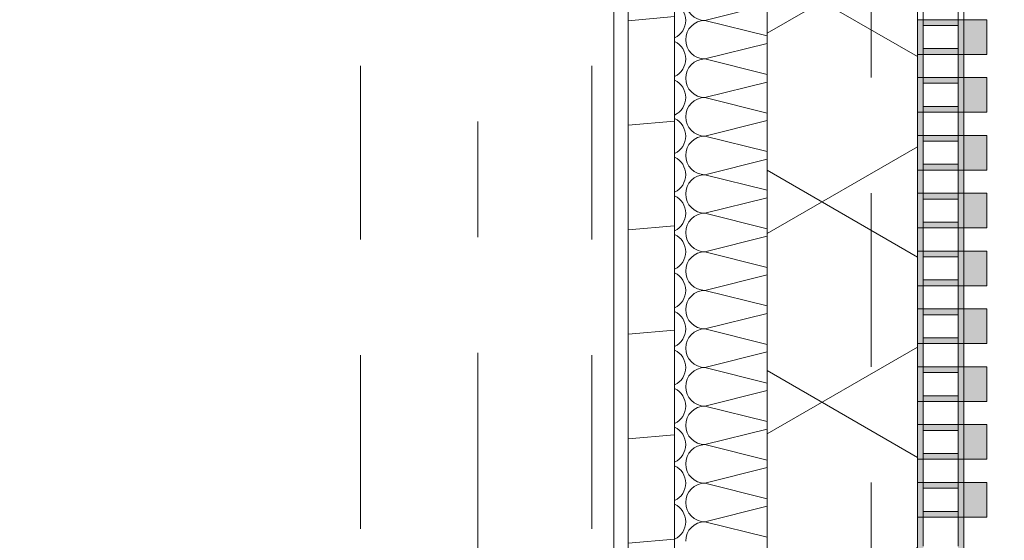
# Model space of a CAD drawing. Header units: metres. Extents: x -167 to 233, y -155 to 122.
# Tile 154 of 176: x 57.356 to 58.207, y 37.38 to 37.83. Entities that reach past the tile are written whole.
import ezdxf
from ezdxf.enums import TextEntityAlignment as Align

# ---------------------------------------------------------------- set-up
doc = ezdxf.new("R2010")
doc.units = ezdxf.units.M
doc.header["$MEASUREMENT"] = 0
for name, pattern in [('Raster', [0.4, 0.2, -0.1, 0, -0.1]), ('Strichlinie eng', [0.23, 0.15, -0.08]), ('Untersicht', [0.2, 0.15, -0.05])]:
    doc.linetypes.add(name, pattern=pattern)
for name, color, linetype in [('10 Wand außen', 7, 'Continuous'), ('20 Decke', 7, 'Continuous'), ('20 Träger', 7, 'Continuous'), ('50 Sanitäreinrichtung', 7, 'Continuous'), ('90 Achsraster', 7, 'Continuous'), ('94 Genehmigungsplanung Bemaßung', 7, 'Continuous')]:
    doc.layers.add(name, color=color, linetype=linetype)
doc.styles.add('ERSTELLTER_STIL_1', font='arial.ttf')
doc.styles.add('ERSTELLTER_STIL_2', font='arial.ttf')
doc.dimstyles.new('ERSTELLTER_STIL__2', dxfattribs={"dimtxt": 0.25, "dimasz": 0.19, "dimexe": 0.18, "dimexo": 0.1, "dimgap": 0, "dimtad": 1, "dimzin": 0, "dimdsep": 46, "dimtxsty": 'ERSTELLTER_STIL_1', "dimblk": 'ARROWHEAD_6', "dimblk1": 'ARROWHEAD_6', "dimblk2": 'ARROWHEAD_6', "dimcen": 0.09, "dimclrd": 7, "dimclre": 7, "dimclrt": 7, "dimazin": 0, "dimtfac": 1, "dimtdec": 4, "dimtmove": 0, "dimatfit": 3, "dimfxl": 1, "dimtolj": 1, "dimtzin": 0, "dimarcsym": 0})

# ---------------------------------------------------------------- blocks, each defined once
blk = doc.blocks.new('*X45', base_point=(27236.13209, 33357.27905))
at = {"layer": '10 Wand außen', "color": 8, "linetype": 'Continuous', "lineweight": 18}
for p, q in [((58.00249, 37.84248), (57.94876, 37.82905)), ((58.00249, 37.81562), (57.94876, 37.82905)), ((58.00249, 37.80915), (57.94876, 37.79572)), ((58.00249, 37.78228), (57.94876, 37.79572)), ((58.00249, 37.77582), (57.94876, 37.76238)), ((58.00249, 37.74895), (57.94876, 37.76238)), ((58.00249, 37.74248), (57.94876, 37.72905)), ((58.00249, 37.71562), (57.94876, 37.72905)), ((58.00249, 37.70915), (57.94876, 37.69572)), ((58.00249, 37.68228), (57.94876, 37.69572)), ((58.00249, 37.67582), (57.94876, 37.66238)), ((58.00249, 37.64895), (57.94876, 37.66238)), ((58.00249, 37.64248), (57.94876, 37.62905)), ((58.00249, 37.61562), (57.94876, 37.62905)), ((58.00249, 37.60915), (57.94876, 37.59572)), ((58.00249, 37.58228), (57.94876, 37.59572)), ((58.00249, 37.57582), (57.94876, 37.56238)), ((58.00249, 37.54895), (57.94876, 37.56238)), ((58.00249, 37.54248), (57.94876, 37.52905)), ((58.00249, 37.51562), (57.94876, 37.52905)), ((58.00249, 37.50915), (57.94876, 37.49572)), ((58.00249, 37.48228), (57.94876, 37.49572)), ((58.00249, 37.47582), (57.94876, 37.46238)), ((58.00249, 37.44895), (57.94876, 37.46238)), ((58.00249, 37.44248), (57.94876, 37.42905)), ((58.00249, 37.41562), (57.94876, 37.42905)), ((58.00249, 37.40915), (57.94876, 37.39572)), ((58.00249, 37.38228), (57.94876, 37.39572))]:
    blk.add_line(p, q, dxfattribs=at)
for centre, start, end in [((57.91543, 37.82905), 0, 64.92163), ((57.94876, 37.84572), 180, 270), ((57.91543, 37.82905), 295.07837, 0), ((57.94876, 37.81238), 90, 180), ((57.91543, 37.79572), 0, 64.92163), ((57.94876, 37.81238), 180, 270), ((57.91543, 37.79572), 295.07837, 0), ((57.94876, 37.77905), 90, 180), ((57.91543, 37.76238), 0, 64.92163), ((57.94876, 37.77905), 180, 270), ((57.91543, 37.76238), 295.07837, 0), ((57.94876, 37.74572), 90, 180), ((57.91543, 37.72905), 0, 64.92163), ((57.94876, 37.74572), 180, 270), ((57.91543, 37.72905), 295.07837, 0), ((57.94876, 37.71238), 90, 180), ((57.94876, 37.71238), 180, 270), ((57.91543, 37.69572), 0, 64.92163), ((57.91543, 37.69572), 295.07837, 0), ((57.94876, 37.67905), 90, 180), ((57.94876, 37.67905), 180, 270), ((57.91543, 37.66238), 0, 64.92163), ((57.91543, 37.66238), 295.07837, 0), ((57.94876, 37.64572), 90, 180), ((57.91543, 37.62905), 0, 64.92163), ((57.94876, 37.64572), 180, 270), ((57.91543, 37.62905), 295.07837, 0), ((57.94876, 37.61238), 90, 180), ((57.91543, 37.59572), 0, 64.92163), ((57.94876, 37.61238), 180, 270), ((57.91543, 37.59572), 295.07837, 0), ((57.94876, 37.57905), 90, 180), ((57.91543, 37.56238), 0, 64.92163), ((57.94876, 37.57905), 180, 270), ((57.91543, 37.56238), 295.07837, 0), ((57.94876, 37.54572), 90, 180), ((57.91543, 37.52905), 0, 64.92163), ((57.94876, 37.54572), 180, 270), ((57.91543, 37.52905), 295.07837, 0), ((57.94876, 37.51238), 90, 180), ((57.91543, 37.49572), 0, 64.92163), ((57.94876, 37.51238), 180, 270), ((57.91543, 37.49572), 295.07837, 0), ((57.94876, 37.47905), 90, 180), ((57.91543, 37.46238), 0, 64.92163), ((57.94876, 37.47905), 180, 270), ((57.91543, 37.46238), 295.07837, 0), ((57.94876, 37.44572), 90, 180), ((57.91543, 37.42905), 0, 64.92163), ((57.94876, 37.44572), 180, 270), ((57.91543, 37.42905), 295.07837, 0), ((57.94876, 37.41238), 90, 180), ((57.91543, 37.39572), 0, 64.92163), ((57.94876, 37.41238), 180, 270), ((57.91543, 37.39572), 295.07837, 0), ((57.94876, 37.37905), 90, 180)]:
    blk.add_arc(centre, 0.01667, start, end, dxfattribs=at)
blk = doc.blocks.new('Standard-Rastermarker_138')
at = {"layer": '90 Achsraster', "color": 14, "linetype": 'Raster', "lineweight": 18, "true_color": 0xa80000}
blk.add_line((1, 0), (24.68085, 0), dxfattribs=at)
at = {"layer": '90 Achsraster', "color": 14, "lineweight": 18, "true_color": 0xa80000, "style": 'ERSTELLTER_STIL_2'}
for tag, p in [('AC_MarkerText_1_0', (-0.56857, -0.06857)), ('AC_MarkerText_1_1', (25.81228, -0.06857))]:
    blk.add_attdef(tag, text='', height=0.3, rotation=90, dxfattribs=at).set_placement(p, align=Align.TOP_CENTER)
blk = doc.blocks.new('Rechteck Raster Kassetten Fassade - ACB_5')
at = {"layer": '50 Sanitäreinrichtung', "linetype": 'Continuous', "lineweight": 0, "true_color": 0x9e9e9e}
for points in [[(9.09, 0.17), (9.09, 0.19), (9.06, 0.19), (9.06, 0.17)], [(9.14, 0.17), (9.14, 0.19), (9.11, 0.19), (9.11, 0.17)], [(9.19, 0.17), (9.19, 0.19), (9.16, 0.19), (9.16, 0.17)], [(9.24, 0.17), (9.24, 0.19), (9.21, 0.19), (9.21, 0.17)], [(9.29, 0.17), (9.29, 0.19), (9.26, 0.19), (9.26, 0.17)], [(9.34, 0.17), (9.34, 0.19), (9.31, 0.19), (9.31, 0.17)], [(9.39, 0.17), (9.39, 0.19), (9.36, 0.19), (9.36, 0.17)], [(9.44, 0.17), (9.44, 0.19), (9.41, 0.19), (9.41, 0.17)], [(9.49, 0.17), (9.49, 0.19), (9.46, 0.19), (9.46, 0.17)], [(9.065, 0.165), (9.06, 0.165), (9.06, 0.135), (9.065, 0.135)], [(9.11, 0.17), (9.09, 0.17), (9.09, 0.165), (9.11, 0.165)], [(9.16, 0.17), (9.11, 0.17), (9.11, 0.13), (9.16, 0.13), (9.16, 0.135), (9.115, 0.135), (9.115, 0.165), (9.16, 0.165)], [(9.135, 0.135), (9.14, 0.135), (9.14, 0.165), (9.135, 0.165)], [(9.21, 0.17), (9.16, 0.17), (9.16, 0.13), (9.21, 0.13), (9.21, 0.135), (9.165, 0.135), (9.165, 0.165), (9.21, 0.165)], [(9.19, 0.165), (9.185, 0.165), (9.185, 0.135), (9.19, 0.135)], [(9.26, 0.17), (9.21, 0.17), (9.21, 0.13), (9.26, 0.13), (9.26, 0.135), (9.215, 0.135), (9.215, 0.165), (9.26, 0.165)], [(9.24, 0.165), (9.235, 0.165), (9.235, 0.135), (9.24, 0.135)], [(9.31, 0.17), (9.26, 0.17), (9.26, 0.13), (9.31, 0.13), (9.31, 0.135), (9.265, 0.135), (9.265, 0.165), (9.31, 0.165)], [(9.29, 0.165), (9.285, 0.165), (9.285, 0.135), (9.29, 0.135)], [(9.36, 0.17), (9.31, 0.17), (9.31, 0.13), (9.36, 0.13), (9.36, 0.135), (9.315, 0.135), (9.315, 0.165), (9.36, 0.165)], [(9.34, 0.165), (9.335, 0.165), (9.335, 0.135), (9.34, 0.135)], [(9.41, 0.17), (9.36, 0.17), (9.36, 0.13), (9.41, 0.13), (9.41, 0.135), (9.365, 0.135), (9.365, 0.165), (9.41, 0.165)], [(9.39, 0.165), (9.385, 0.165), (9.385, 0.135), (9.39, 0.135)], [(9.44, 0.165), (9.435, 0.165), (9.435, 0.135), (9.44, 0.135)], [(9.465, 0.165), (9.46, 0.165), (9.46, 0.135), (9.465, 0.135)], [(9.09, 0.13), (9.11, 0.13), (9.11, 0.135), (9.09, 0.135)]]:
    blk.add_hatch(color=253, dxfattribs=at).paths.add_polyline_path(points)
h = blk.add_hatch(color=253, dxfattribs=at)
h.paths.add_polyline_path([(9.01, 0.17), (9.01, 0.13), (9.09, 0.13), (9.09, 0.17)])
h.paths.add_polyline_path([(9.085, 0.135), (9.015, 0.135), (9.015, 0.165), (9.085, 0.165)], flags=0)
h = blk.add_hatch(color=253, dxfattribs=at)
h.paths.add_polyline_path([(9.41, 0.17), (9.41, 0.13), (9.49, 0.13), (9.49, 0.17)])
h.paths.add_polyline_path([(9.485, 0.135), (9.415, 0.135), (9.415, 0.165), (9.485, 0.165)], flags=0)
at = {"layer": '50 Sanitäreinrichtung', "linetype": 'Continuous', "lineweight": 18}
h = blk.add_hatch(dxfattribs=at)
h.set_pattern_fill('Dämmung__weich_0001', color=8, style=0, pattern_type=2)
h.set_pattern_definition([(60, (0, 0), (-0.1299038, 0.075), []), (120, (0, 0), (0.1299038, 0.075), [])])
h.paths.add_polyline_path([(0, 0), (15.5, 0), (15.63, 0.13), (-0.13, 0.13)])
at = {"layer": '50 Sanitäreinrichtung', "color": 251, "linetype": 'Continuous', "lineweight": 18, "true_color": 0x5f5f5f}
for p, q in [((9.09, 0.19), (9.06, 0.19)), ((9.06, 0.19), (9.06, 0.17)), ((9.09, 0.19), (9.06, 0.19)), ((9.06, 0.19), (9.06, 0.17)), ((9.09, 0.19), (9.09, 0.17)), ((9.09, 0.19), (9.09, 0.17)), ((9.14, 0.19), (9.11, 0.19)), ((9.11, 0.19), (9.11, 0.17)), ((9.14, 0.19), (9.11, 0.19)), ((9.11, 0.19), (9.11, 0.17)), ((9.14, 0.19), (9.14, 0.17)), ((9.14, 0.19), (9.14, 0.17)), ((9.19, 0.19), (9.16, 0.19)), ((9.16, 0.19), (9.16, 0.17)), ((9.19, 0.19), (9.16, 0.19)), ((9.16, 0.19), (9.16, 0.17)), ((9.19, 0.19), (9.19, 0.17)), ((9.19, 0.19), (9.19, 0.17)), ((9.24, 0.19), (9.21, 0.19)), ((9.21, 0.19), (9.21, 0.17)), ((9.24, 0.19), (9.21, 0.19)), ((9.21, 0.19), (9.21, 0.17)), ((9.24, 0.19), (9.24, 0.17)), ((9.24, 0.19), (9.24, 0.17)), ((9.29, 0.19), (9.26, 0.19)), ((9.26, 0.19), (9.26, 0.17)), ((9.29, 0.19), (9.26, 0.19)), ((9.26, 0.19), (9.26, 0.17)), ((9.29, 0.19), (9.29, 0.17)), ((9.29, 0.19), (9.29, 0.17)), ((9.34, 0.19), (9.31, 0.19)), ((9.31, 0.19), (9.31, 0.17)), ((9.34, 0.19), (9.31, 0.19)), ((9.31, 0.19), (9.31, 0.17)), ((9.34, 0.19), (9.34, 0.17)), ((9.34, 0.19), (9.34, 0.17)), ((9.39, 0.19), (9.36, 0.19)), ((9.36, 0.19), (9.36, 0.17)), ((9.39, 0.19), (9.36, 0.19)), ((9.36, 0.19), (9.36, 0.17)), ((9.39, 0.19), (9.39, 0.17)), ((9.39, 0.19), (9.39, 0.17)), ((9.44, 0.19), (9.41, 0.19)), ((9.41, 0.19), (9.41, 0.17)), ((9.44, 0.19), (9.41, 0.19)), ((9.41, 0.19), (9.41, 0.17)), ((9.44, 0.19), (9.44, 0.17)), ((9.44, 0.19), (9.44, 0.17)), ((9.49, 0.19), (9.46, 0.19)), ((9.46, 0.19), (9.46, 0.17)), ((9.49, 0.19), (9.46, 0.19)), ((9.46, 0.19), (9.46, 0.17)), ((9.49, 0.19), (9.49, 0.17)), ((9.49, 0.19), (9.49, 0.17)), ((9.01, 0.17), (9.09, 0.17)), ((9.01, 0.17), (9.09, 0.17)), ((9.035, 0.165), (9.04, 0.165)), ((9.035, 0.165), (9.04, 0.165)), ((9.04, 0.165), (9.06, 0.165)), ((9.04, 0.165), (9.06, 0.165)), ((9.06, 0.165), (9.06, 0.17)), ((9.06, 0.17), (9.14, 0.17)), ((9.06, 0.165), (9.06, 0.17)), ((9.06, 0.17), (9.14, 0.17)), ((9.09, 0.17), (9.06, 0.17)), ((9.09, 0.17), (9.06, 0.17)), ((9.06, 0.165), (9.065, 0.165)), ((9.06, 0.135), (9.06, 0.165)), ((9.06, 0.165), (9.065, 0.165)), ((9.06, 0.135), (9.06, 0.165)), ((9.065, 0.165), (9.085, 0.165)), ((9.065, 0.135), (9.065, 0.165)), ((9.065, 0.165), (9.085, 0.165)), ((9.065, 0.165), (9.085, 0.165)), ((9.065, 0.135), (9.065, 0.165)), ((9.065, 0.165), (9.085, 0.165)), ((9.085, 0.135), (9.085, 0.165)), ((9.085, 0.165), (9.09, 0.165)), ((9.085, 0.135), (9.085, 0.165)), ((9.085, 0.165), (9.09, 0.165)), ((9.09, 0.165), (9.09, 0.17)), ((9.09, 0.165), (9.09, 0.17)), ((9.09, 0.135), (9.09, 0.165)), ((9.09, 0.165), (9.11, 0.165)), ((9.09, 0.135), (9.09, 0.165)), ((9.09, 0.165), (9.11, 0.165)), ((9.11, 0.165), (9.11, 0.17)), ((9.11, 0.17), (9.19, 0.17)), ((9.11, 0.165), (9.11, 0.17)), ((9.11, 0.17), (9.19, 0.17)), ((9.14, 0.17), (9.11, 0.17)), ((9.14, 0.17), (9.11, 0.17)), ((9.11, 0.165), (9.115, 0.165)), ((9.11, 0.135), (9.11, 0.165)), ((9.11, 0.165), (9.115, 0.165)), ((9.11, 0.135), (9.11, 0.165)), ((9.115, 0.165), (9.135, 0.165)), ((9.115, 0.135), (9.115, 0.165)), ((9.115, 0.165), (9.135, 0.165)), ((9.115, 0.165), (9.135, 0.165)), ((9.115, 0.135), (9.115, 0.165)), ((9.115, 0.165), (9.135, 0.165)), ((9.135, 0.135), (9.135, 0.165)), ((9.135, 0.165), (9.14, 0.165)), ((9.135, 0.135), (9.135, 0.165)), ((9.135, 0.165), (9.14, 0.165)), ((9.14, 0.165), (9.14, 0.17)), ((9.14, 0.165), (9.14, 0.17)), ((9.14, 0.135), (9.14, 0.165)), ((9.14, 0.165), (9.16, 0.165)), ((9.14, 0.135), (9.14, 0.165)), ((9.14, 0.165), (9.16, 0.165)), ((9.16, 0.165), (9.16, 0.17)), ((9.16, 0.17), (9.24, 0.17)), ((9.16, 0.165), (9.16, 0.17)), ((9.16, 0.17), (9.24, 0.17)), ((9.19, 0.17), (9.16, 0.17)), ((9.19, 0.17), (9.16, 0.17)), ((9.16, 0.165), (9.165, 0.165)), ((9.16, 0.135), (9.16, 0.165)), ((9.16, 0.165), (9.165, 0.165)), ((9.16, 0.135), (9.16, 0.165)), ((9.165, 0.165), (9.185, 0.165)), ((9.165, 0.135), (9.165, 0.165)), ((9.165, 0.165), (9.185, 0.165)), ((9.165, 0.165), (9.185, 0.165)), ((9.165, 0.135), (9.165, 0.165)), ((9.165, 0.165), (9.185, 0.165)), ((9.185, 0.135), (9.185, 0.165)), ((9.185, 0.165), (9.19, 0.165)), ((9.185, 0.135), (9.185, 0.165)), ((9.185, 0.165), (9.19, 0.165)), ((9.19, 0.165), (9.19, 0.17)), ((9.19, 0.165), (9.19, 0.17)), ((9.19, 0.135), (9.19, 0.165)), ((9.19, 0.165), (9.21, 0.165)), ((9.19, 0.135), (9.19, 0.165)), ((9.19, 0.165), (9.21, 0.165)), ((9.21, 0.165), (9.21, 0.17)), ((9.21, 0.17), (9.29, 0.17)), ((9.21, 0.165), (9.21, 0.17)), ((9.21, 0.17), (9.29, 0.17)), ((9.24, 0.17), (9.21, 0.17)), ((9.24, 0.17), (9.21, 0.17)), ((9.21, 0.165), (9.215, 0.165)), ((9.21, 0.135), (9.21, 0.165)), ((9.21, 0.165), (9.215, 0.165)), ((9.21, 0.135), (9.21, 0.165)), ((9.215, 0.165), (9.235, 0.165)), ((9.215, 0.135), (9.215, 0.165)), ((9.215, 0.165), (9.235, 0.165)), ((9.215, 0.165), (9.235, 0.165)), ((9.215, 0.135), (9.215, 0.165)), ((9.215, 0.165), (9.235, 0.165)), ((9.235, 0.135), (9.235, 0.165)), ((9.235, 0.165), (9.24, 0.165)), ((9.235, 0.135), (9.235, 0.165)), ((9.235, 0.165), (9.24, 0.165)), ((9.24, 0.165), (9.24, 0.17)), ((9.24, 0.165), (9.24, 0.17)), ((9.24, 0.135), (9.24, 0.165)), ((9.24, 0.165), (9.26, 0.165)), ((9.24, 0.135), (9.24, 0.165)), ((9.24, 0.165), (9.26, 0.165)), ((9.26, 0.165), (9.26, 0.17)), ((9.26, 0.17), (9.34, 0.17)), ((9.26, 0.165), (9.26, 0.17)), ((9.26, 0.17), (9.34, 0.17)), ((9.29, 0.17), (9.26, 0.17)), ((9.29, 0.17), (9.26, 0.17)), ((9.26, 0.165), (9.265, 0.165)), ((9.26, 0.135), (9.26, 0.165)), ((9.26, 0.165), (9.265, 0.165)), ((9.26, 0.135), (9.26, 0.165)), ((9.265, 0.165), (9.285, 0.165)), ((9.265, 0.135), (9.265, 0.165)), ((9.265, 0.165), (9.285, 0.165)), ((9.265, 0.165), (9.285, 0.165)), ((9.265, 0.135), (9.265, 0.165)), ((9.265, 0.165), (9.285, 0.165)), ((9.285, 0.135), (9.285, 0.165)), ((9.285, 0.165), (9.29, 0.165)), ((9.285, 0.135), (9.285, 0.165)), ((9.285, 0.165), (9.29, 0.165)), ((9.29, 0.165), (9.29, 0.17)), ((9.29, 0.165), (9.29, 0.17)), ((9.29, 0.135), (9.29, 0.165)), ((9.29, 0.165), (9.31, 0.165)), ((9.29, 0.135), (9.29, 0.165)), ((9.29, 0.165), (9.31, 0.165)), ((9.31, 0.165), (9.31, 0.17)), ((9.31, 0.17), (9.39, 0.17)), ((9.31, 0.165), (9.31, 0.17)), ((9.31, 0.17), (9.39, 0.17)), ((9.34, 0.17), (9.31, 0.17)), ((9.34, 0.17), (9.31, 0.17)), ((9.31, 0.165), (9.315, 0.165)), ((9.31, 0.135), (9.31, 0.165)), ((9.31, 0.165), (9.315, 0.165)), ((9.31, 0.135), (9.31, 0.165)), ((9.315, 0.165), (9.335, 0.165)), ((9.315, 0.135), (9.315, 0.165)), ((9.315, 0.165), (9.335, 0.165)), ((9.315, 0.165), (9.335, 0.165)), ((9.315, 0.135), (9.315, 0.165)), ((9.315, 0.165), (9.335, 0.165)), ((9.335, 0.135), (9.335, 0.165)), ((9.335, 0.165), (9.34, 0.165)), ((9.335, 0.135), (9.335, 0.165)), ((9.335, 0.165), (9.34, 0.165)), ((9.34, 0.165), (9.34, 0.17)), ((9.34, 0.165), (9.34, 0.17)), ((9.34, 0.135), (9.34, 0.165)), ((9.34, 0.165), (9.36, 0.165)), ((9.34, 0.135), (9.34, 0.165)), ((9.34, 0.165), (9.36, 0.165)), ((9.36, 0.165), (9.36, 0.17)), ((9.36, 0.17), (9.44, 0.17)), ((9.36, 0.165), (9.36, 0.17)), ((9.36, 0.17), (9.44, 0.17)), ((9.39, 0.17), (9.36, 0.17)), ((9.39, 0.17), (9.36, 0.17)), ((9.36, 0.165), (9.365, 0.165)), ((9.36, 0.135), (9.36, 0.165)), ((9.36, 0.165), (9.365, 0.165)), ((9.36, 0.135), (9.36, 0.165)), ((9.365, 0.165), (9.385, 0.165)), ((9.365, 0.135), (9.365, 0.165)), ((9.365, 0.165), (9.385, 0.165)), ((9.365, 0.165), (9.385, 0.165)), ((9.365, 0.135), (9.365, 0.165)), ((9.365, 0.165), (9.385, 0.165)), ((9.385, 0.135), (9.385, 0.165)), ((9.385, 0.165), (9.39, 0.165)), ((9.385, 0.135), (9.385, 0.165)), ((9.385, 0.165), (9.39, 0.165)), ((9.39, 0.165), (9.39, 0.17)), ((9.39, 0.165), (9.39, 0.17)), ((9.39, 0.135), (9.39, 0.165)), ((9.39, 0.165), (9.41, 0.165)), ((9.39, 0.135), (9.39, 0.165)), ((9.39, 0.165), (9.41, 0.165)), ((9.41, 0.165), (9.41, 0.17)), ((9.41, 0.17), (9.49, 0.17)), ((9.41, 0.165), (9.41, 0.17)), ((9.41, 0.17), (9.49, 0.17)), ((9.44, 0.17), (9.41, 0.17)), ((9.44, 0.17), (9.41, 0.17)), ((9.41, 0.165), (9.415, 0.165)), ((9.41, 0.135), (9.41, 0.165)), ((9.41, 0.165), (9.415, 0.165)), ((9.41, 0.135), (9.41, 0.165)), ((9.415, 0.165), (9.435, 0.165)), ((9.415, 0.135), (9.415, 0.165)), ((9.415, 0.165), (9.435, 0.165)), ((9.415, 0.165), (9.435, 0.165)), ((9.415, 0.135), (9.415, 0.165)), ((9.415, 0.165), (9.435, 0.165)), ((9.435, 0.135), (9.435, 0.165)), ((9.435, 0.165), (9.44, 0.165)), ((9.435, 0.135), (9.435, 0.165)), ((9.435, 0.165), (9.44, 0.165)), ((9.44, 0.165), (9.44, 0.17)), ((9.44, 0.165), (9.44, 0.17)), ((9.44, 0.135), (9.44, 0.165)), ((9.44, 0.165), (9.46, 0.165)), ((9.44, 0.135), (9.44, 0.165)), ((9.44, 0.165), (9.46, 0.165)), ((9.46, 0.165), (9.46, 0.17)), ((9.46, 0.17), (9.54, 0.17)), ((9.46, 0.165), (9.46, 0.17)), ((9.46, 0.17), (9.54, 0.17)), ((9.49, 0.17), (9.46, 0.17)), ((9.49, 0.17), (9.46, 0.17)), ((9.46, 0.165), (9.465, 0.165)), ((9.46, 0.135), (9.46, 0.165)), ((9.46, 0.165), (9.465, 0.165)), ((9.46, 0.135), (9.46, 0.165)), ((9.465, 0.165), (9.485, 0.165)), ((9.465, 0.135), (9.465, 0.165)), ((9.465, 0.165), (9.485, 0.165)), ((9.465, 0.165), (9.485, 0.165)), ((9.465, 0.135), (9.465, 0.165)), ((9.465, 0.165), (9.485, 0.165)), ((9.485, 0.135), (9.485, 0.165)), ((9.485, 0.165), (9.49, 0.165)), ((9.485, 0.135), (9.485, 0.165)), ((9.485, 0.165), (9.49, 0.165)), ((9.49, 0.165), (9.49, 0.17)), ((9.49, 0.165), (9.49, 0.17)), ((9.49, 0.135), (9.49, 0.165)), ((9.49, 0.165), (9.51, 0.165)), ((9.49, 0.135), (9.49, 0.165)), ((9.49, 0.165), (9.51, 0.165)), ((15.63, 0.13), (-0.13, 0.13)), ((9.01, 0.13), (9.09, 0.13)), ((9.01, 0.13), (9.09, 0.13)), ((9.035, 0.135), (9.04, 0.135)), ((9.035, 0.135), (9.04, 0.135)), ((9.04, 0.135), (9.06, 0.135)), ((9.04, 0.135), (9.06, 0.135)), ((9.06, 0.135), (9.065, 0.135)), ((9.06, 0.13), (9.06, 0.135)), ((9.06, 0.135), (9.065, 0.135)), ((9.06, 0.13), (9.06, 0.135)), ((9.06, 0.13), (9.14, 0.13)), ((9.06, 0.13), (9.14, 0.13)), ((9.065, 0.135), (9.085, 0.135)), ((9.065, 0.135), (9.085, 0.135)), ((9.065, 0.135), (9.085, 0.135)), ((9.065, 0.135), (9.085, 0.135)), ((9.085, 0.135), (9.09, 0.135)), ((9.085, 0.135), (9.09, 0.135)), ((9.09, 0.13), (9.09, 0.135)), ((9.09, 0.135), (9.11, 0.135)), ((9.09, 0.13), (9.09, 0.135)), ((9.09, 0.135), (9.11, 0.135)), ((9.11, 0.135), (9.115, 0.135)), ((9.11, 0.13), (9.11, 0.135)), ((9.11, 0.135), (9.115, 0.135)), ((9.11, 0.13), (9.11, 0.135)), ((9.11, 0.13), (9.19, 0.13)), ((9.11, 0.13), (9.19, 0.13)), ((9.115, 0.135), (9.135, 0.135)), ((9.115, 0.135), (9.135, 0.135)), ((9.115, 0.135), (9.135, 0.135)), ((9.115, 0.135), (9.135, 0.135)), ((9.135, 0.135), (9.14, 0.135)), ((9.135, 0.135), (9.14, 0.135)), ((9.14, 0.13), (9.14, 0.135)), ((9.14, 0.135), (9.16, 0.135)), ((9.14, 0.13), (9.14, 0.135)), ((9.14, 0.135), (9.16, 0.135)), ((9.16, 0.135), (9.165, 0.135)), ((9.16, 0.13), (9.16, 0.135)), ((9.16, 0.135), (9.165, 0.135)), ((9.16, 0.13), (9.16, 0.135)), ((9.16, 0.13), (9.24, 0.13)), ((9.16, 0.13), (9.24, 0.13)), ((9.165, 0.135), (9.185, 0.135)), ((9.165, 0.135), (9.185, 0.135)), ((9.165, 0.135), (9.185, 0.135)), ((9.165, 0.135), (9.185, 0.135)), ((9.185, 0.135), (9.19, 0.135)), ((9.185, 0.135), (9.19, 0.135)), ((9.19, 0.13), (9.19, 0.135)), ((9.19, 0.135), (9.21, 0.135)), ((9.19, 0.13), (9.19, 0.135)), ((9.19, 0.135), (9.21, 0.135)), ((9.21, 0.135), (9.215, 0.135)), ((9.21, 0.13), (9.21, 0.135)), ((9.21, 0.135), (9.215, 0.135)), ((9.21, 0.13), (9.21, 0.135)), ((9.21, 0.13), (9.29, 0.13)), ((9.21, 0.13), (9.29, 0.13)), ((9.215, 0.135), (9.235, 0.135)), ((9.215, 0.135), (9.235, 0.135)), ((9.215, 0.135), (9.235, 0.135)), ((9.215, 0.135), (9.235, 0.135)), ((9.235, 0.135), (9.24, 0.135)), ((9.235, 0.135), (9.24, 0.135)), ((9.24, 0.13), (9.24, 0.135)), ((9.24, 0.135), (9.26, 0.135)), ((9.24, 0.13), (9.24, 0.135)), ((9.24, 0.135), (9.26, 0.135)), ((9.26, 0.135), (9.265, 0.135)), ((9.26, 0.13), (9.26, 0.135)), ((9.26, 0.135), (9.265, 0.135)), ((9.26, 0.13), (9.26, 0.135)), ((9.26, 0.13), (9.34, 0.13)), ((9.26, 0.13), (9.34, 0.13)), ((9.265, 0.135), (9.285, 0.135)), ((9.265, 0.135), (9.285, 0.135)), ((9.265, 0.135), (9.285, 0.135)), ((9.265, 0.135), (9.285, 0.135)), ((9.285, 0.135), (9.29, 0.135)), ((9.285, 0.135), (9.29, 0.135)), ((9.29, 0.13), (9.29, 0.135)), ((9.29, 0.135), (9.31, 0.135)), ((9.29, 0.13), (9.29, 0.135)), ((9.29, 0.135), (9.31, 0.135)), ((9.31, 0.135), (9.315, 0.135)), ((9.31, 0.13), (9.31, 0.135)), ((9.31, 0.135), (9.315, 0.135)), ((9.31, 0.13), (9.31, 0.135)), ((9.31, 0.13), (9.39, 0.13)), ((9.31, 0.13), (9.39, 0.13)), ((9.315, 0.135), (9.335, 0.135)), ((9.315, 0.135), (9.335, 0.135)), ((9.315, 0.135), (9.335, 0.135)), ((9.315, 0.135), (9.335, 0.135)), ((9.335, 0.135), (9.34, 0.135)), ((9.335, 0.135), (9.34, 0.135)), ((9.34, 0.13), (9.34, 0.135)), ((9.34, 0.135), (9.36, 0.135)), ((9.34, 0.13), (9.34, 0.135)), ((9.34, 0.135), (9.36, 0.135)), ((9.36, 0.135), (9.365, 0.135)), ((9.36, 0.13), (9.36, 0.135)), ((9.36, 0.135), (9.365, 0.135)), ((9.36, 0.13), (9.36, 0.135)), ((9.36, 0.13), (9.44, 0.13)), ((9.36, 0.13), (9.44, 0.13)), ((9.365, 0.135), (9.385, 0.135)), ((9.365, 0.135), (9.385, 0.135)), ((9.365, 0.135), (9.385, 0.135)), ((9.365, 0.135), (9.385, 0.135)), ((9.385, 0.135), (9.39, 0.135)), ((9.385, 0.135), (9.39, 0.135)), ((9.39, 0.13), (9.39, 0.135)), ((9.39, 0.135), (9.41, 0.135)), ((9.39, 0.13), (9.39, 0.135)), ((9.39, 0.135), (9.41, 0.135)), ((9.41, 0.135), (9.415, 0.135)), ((9.41, 0.13), (9.41, 0.135)), ((9.41, 0.135), (9.415, 0.135)), ((9.41, 0.13), (9.41, 0.135)), ((9.41, 0.13), (9.49, 0.13)), ((9.41, 0.13), (9.49, 0.13)), ((9.415, 0.135), (9.435, 0.135)), ((9.415, 0.135), (9.435, 0.135)), ((9.415, 0.135), (9.435, 0.135)), ((9.415, 0.135), (9.435, 0.135)), ((9.435, 0.135), (9.44, 0.135)), ((9.435, 0.135), (9.44, 0.135)), ((9.44, 0.13), (9.44, 0.135)), ((9.44, 0.135), (9.46, 0.135)), ((9.44, 0.13), (9.44, 0.135)), ((9.44, 0.135), (9.46, 0.135)), ((9.46, 0.135), (9.465, 0.135)), ((9.46, 0.13), (9.46, 0.135)), ((9.46, 0.135), (9.465, 0.135)), ((9.46, 0.13), (9.46, 0.135)), ((9.46, 0.13), (9.54, 0.13)), ((9.46, 0.13), (9.54, 0.13)), ((9.465, 0.135), (9.485, 0.135)), ((9.465, 0.135), (9.485, 0.135)), ((9.465, 0.135), (9.485, 0.135)), ((9.465, 0.135), (9.485, 0.135)), ((9.485, 0.135), (9.49, 0.135)), ((9.485, 0.135), (9.49, 0.135)), ((9.49, 0.13), (9.49, 0.135)), ((9.49, 0.135), (9.51, 0.135)), ((9.49, 0.13), (9.49, 0.135)), ((9.49, 0.135), (9.51, 0.135)), ((0, 0), (15.5, 0))]:
    blk.add_line(p, q, dxfattribs=at)
at = {"layer": '50 Sanitäreinrichtung', "color": 251, "linetype": 'Strichlinie eng', "lineweight": 18, "true_color": 0x5f5f5f}
blk.add_line((15.59, 0.09), (-0.09, 0.09), dxfattribs=at)
blk = doc.blocks.new('*D249', base_point=(27236.13209, 33357.27905))
at = {"layer": '94 Genehmigungsplanung Bemaßung', "color": 7, "linetype": 'Continuous', "lineweight": 13}
for p, q in [((54.78637, 43.73968), (54.58637, 43.93968)), ((54.87387, 43.83968), (54.49887, 43.83968)), ((54.68637, 28.17968), (54.68637, 43.83968)), ((54.58637, 28.27968), (54.78637, 28.07968)), ((54.87387, 28.17968), (54.49887, 28.17968)), ((54.68637, 28.02968), (54.68637, 28.17968))]:
    blk.add_line(p, q, dxfattribs=at)
at = {"layer": '94 Genehmigungsplanung Bemaßung', "color": 7, "lineweight": 13, "char_height": 0.25, "attachment_point": 7, "rotation": 90, "style": 'ERSTELLTER_STIL_1'}
for s, insert in [('\\A1;{\\pql;\\fArial|b0|i0|c0|p0;\\W1.000000;16}', (54.63637, 43.35831)), ('\\A1;{\\pql;\\fArial|b0|i0|c0|p0;\\W1.000000;15,66}', (54.63637, 35.39001))]:
    blk.add_mtext(s, dxfattribs=dict(at, insert=insert))
blk = doc.blocks.new('ARROWHEAD_6')
at = {"color": 0, "linetype": 'Continuous', "lineweight": 0}
for p, q in [((-0.5, -0.5), (0.5, 0.5)), ((0, 0), (-1, 0))]:
    blk.add_line(p, q, dxfattribs=at)
blk = doc.blocks.new('*D251', base_point=(27236.13209, 33357.27905))
at = {"layer": '94 Genehmigungsplanung Bemaßung', "color": 7, "linetype": 'Continuous', "lineweight": 13}
for p, q in [((63.0177, 43.99968), (63.0177, 44.14968)), ((63.1177, 43.89968), (62.9177, 44.09968)), ((63.2052, 43.99968), (62.8302, 43.99968)), ((63.0177, 28.17968), (63.0177, 43.99968)), ((62.9177, 28.27968), (63.1177, 28.07968)), ((63.2052, 28.17968), (62.8302, 28.17968)), ((63.0177, 28.02968), (63.0177, 28.17968))]:
    blk.add_line(p, q, dxfattribs=at)
at = {"layer": '94 Genehmigungsplanung Bemaßung', "color": 7, "lineweight": 13, "insert": (62.9677, 35.66069), "char_height": 0.25, "attachment_point": 7, "rotation": 90, "style": 'ERSTELLTER_STIL_1'}
blk.add_mtext('\\A1;{\\pql;\\fArial|b0|i0|c0|p0;\\W1.000000;15,82}', dxfattribs=at)

msp = doc.modelspace()

# ---------------------------------------------------------------- hatches: boundary and pattern name
at = {"layer": '10 Wand außen', "linetype": 'Continuous', "lineweight": 13, "true_color": 0x000100}
h = msp.add_hatch(dxfattribs=at)
h.set_pattern_fill('Gipskarton_0001', color=98, style=0, pattern_type=2)
h.set_pattern_definition([(0, (27236.132094, 33357.27905), (0, 0.075), [0, -0.075])])
h.paths.add_polyline_path([(57.86999, 38.33968), (57.86999, 36.89518), (57.88249, 36.89518), (57.88249, 38.33968)])
h = msp.add_hatch(dxfattribs=at)
h.set_pattern_fill('Holz__Vollholz__Längshol_AA', color=98, style=0, pattern_type=2)
h.set_pattern_definition([(5, (27236.13209, 33357.27905), (-0.00784401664, 0.08965752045), [])])
h.paths.add_polyline_path([(57.88249, 38.33968), (57.88249, 36.89518), (57.92249, 36.89518), (57.92249, 38.33968)])

# ---------------------------------------------------------------- linework, layer by layer
at = {"layer": '10 Wand außen', "color": 7, "linetype": 'Continuous', "lineweight": 18}
for p, q in [((57.88249, 38.33968), (57.88249, 36.89518)), ((57.92249, 38.33968), (57.92249, 36.89518))]:
    msp.add_line(p, q, dxfattribs=at)
at = {"layer": '10 Wand außen', "color": 7, "linetype": 'Continuous', "lineweight": 18, "flags": 128}
for points in [[(57.86999, 38.33968), (57.86999, 36.89518)], [(58.00249, 36.89518), (58.00249, 38.33968)]]:
    msp.add_lwpolyline(points, dxfattribs=at)
at = {"layer": '20 Decke', "color": 7, "linetype": 'Continuous', "lineweight": 13, "flags": 128}
msp.add_lwpolyline([(38.10109, 43.83968), (38.10109, 28.33968), (38.24109, 28.33968), (42.50109, 28.33968), (42.50109, 28.83968), (43.00109, 28.83968), (43.00109, 28.33968), (47.50109, 28.33968), (47.50109, 28.83968), (48.00109, 28.83968), (48.00109, 28.47218), (52.50249, 28.47218), (52.50249, 28.83968), (53.00249, 28.83968), (53.00249, 28.33968), (57.50249, 28.33968), (57.50249, 28.83968), (58.00249, 28.83968), (58.00249, 43.83968), (47.50109, 43.83968), (43.00109, 43.83968), (43.00109, 43.33968), (42.50109, 43.33968), (42.50109, 43.83968)], close=True, dxfattribs=at)
at = {"layer": '20 Träger', "color": 7, "linetype": 'Untersicht', "lineweight": 18}
for p, q in [((57.65109, 27.63968), (57.65109, 44.53968)), ((57.85109, 27.63968), (57.85109, 44.53968))]:
    msp.add_line(p, q, dxfattribs=at)

# ---------------------------------------------------------------- block references
at = {"layer": '10 Wand außen', "color": 7, "lineweight": 35}
msp.add_blockref('*X45', (27236.13209, 33357.27905), dxfattribs=at)
at = {"layer": '50 Sanitäreinrichtung', "color": 251, "linetype": 'Continuous', "lineweight": 18, "true_color": 0x5f5f5f, "xscale": -1, "rotation": 270}
msp.add_blockref('Rechteck Raster Kassetten Fassade - ACB_5', (58.00249, 28.33968), dxfattribs=at)
at = {"layer": '90 Achsraster', "color": 7, "linetype": 'Continuous', "lineweight": 18, "rotation": 270}
msp.add_blockref('Standard-Rastermarker_138', (57.75249, 47.54161), dxfattribs=at)

# ---------------------------------------------------------------- dimensions: what is measured, and where the dimension line sits
at = {"layer": '94 Genehmigungsplanung Bemaßung', "color": 7, "linetype": 'Continuous', "lineweight": 13}
for base, p1, p2, picture, middle in [((63.0177, 43.99968), (57.7672, 28.17968), (57.7672, 43.99968), '*D251', (62.8427, 36.07946)), ((54.68637, 43.83968), (58.16249, 28.17968), (57.50249, 43.83968), '*D249', (54.51137, 35.80878))]:
    dim = msp.add_linear_dim(base=base, p1=p1, p2=p2, angle=90, dimstyle='ERSTELLTER_STIL__2', dxfattribs=at)
    dim.commit()
    dim.dimension.update_dxf_attribs({"geometry": picture, "text_midpoint": middle, "dimtype": 160, "text_rotation": 90})

doc.saveas('drawing.dxf')
